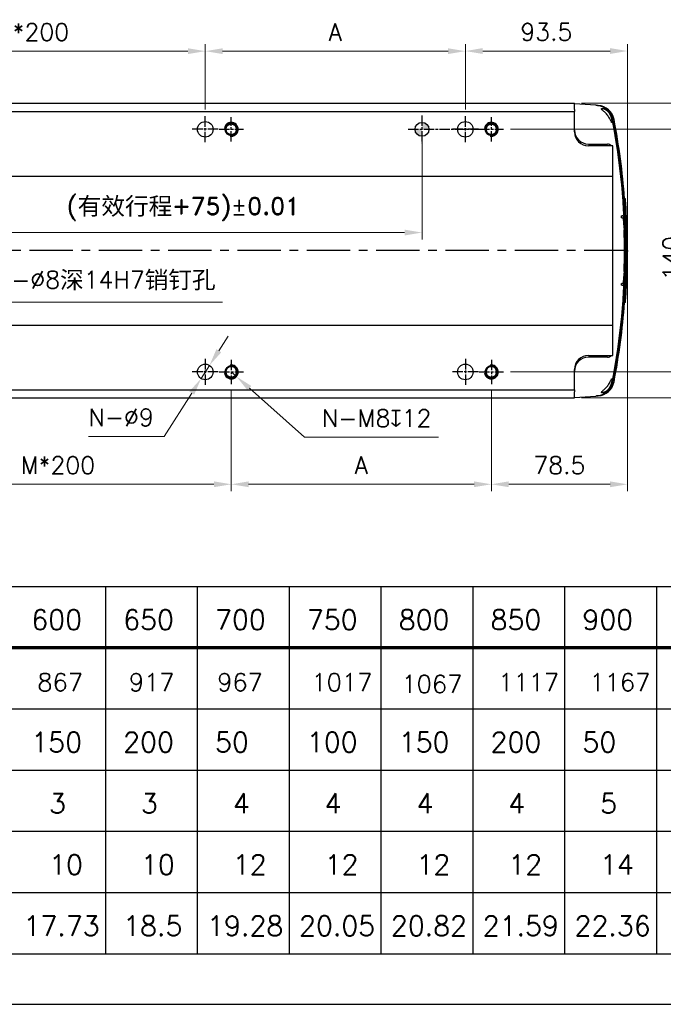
# Model space of a CAD drawing. Header units: millimetres. Extents: x 2163 to 8256, y 0 to 2680.
# Tile 11 of 47: x 3010 to 3381, y 1395 to 1963. Entities that reach past the tile are written whole.
import ezdxf

# ---------------------------------------------------------------- set-up
doc = ezdxf.new("R2010")
doc.units = ezdxf.units.MM
for name, pattern in [('AM_ISO08W050', [18, 12, -1.5, 3, -1.5]), ('AM_ISO08W050x2', [9, 6, -0.75, 1.5, -0.75]), ('CENTERX2', [4, 2.5, -0.5, 0.5, -0.5])]:
    doc.linetypes.add(name, pattern=pattern)
doc.layers.add('5', color=7, linetype='Continuous')
for name, color, linetype, lineweight in [('AM_0', 7, 'Continuous', 50), ('AM_4', 3, 'Continuous', 25), ('AM_7', 4, 'AM_ISO08W050', 25), ('可見 (ISO)', 7, 'Continuous', 25)]:
    doc.layers.add(name, color=color, linetype=linetype, lineweight=lineweight)
doc.styles.add('AUDIT_D_050119080722-0', font='TXT.shx')
doc.styles.add('尺寸標註', font='romans.shx', dxfattribs={"bigfont": 'CHINESET.SHX'})
doc.dimstyles.new('CNS4~1$0', dxfattribs={"dimtxt": 10, "dimasz": 10, "dimexe": 4, "dimexo": 4, "dimgap": 6, "dimtad": 1, "dimtoh": 1, "dimdsep": 46, "dimtxsty": '尺寸標註', "dimcen": 0, "dimclrd": 2, "dimclre": 2, "dimclrt": 3, "dimadec": 0, "dimazin": 2, "dimtp": 0.1, "dimtm": 0.1, "dimtfac": 0.71, "dimtmove": 0, "dimatfit": 0, "dimfxl": 4, "dimlwd": 13, "dimlwe": 13, "dimarcsym": 0})
doc.dimstyles.new('CNS4~1$3', dxfattribs={"dimtxt": 10, "dimasz": 10, "dimexe": 4, "dimexo": 4, "dimgap": 6, "dimtad": 1, "dimtoh": 1, "dimdsep": 46, "dimtxsty": '尺寸標註', "dimcen": 0, "dimclrd": 2, "dimclre": 2, "dimclrt": 3, "dimadec": 0, "dimazin": 2, "dimtp": 0.1, "dimtm": 0.1, "dimtfac": 0.71, "dimtmove": 0, "dimatfit": 0, "dimfxl": 4, "dimlwd": 13, "dimlwe": 13, "dimarcsym": 0})
doc.dimstyles.new('CNS4~1$4', dxfattribs={"dimtxt": 10, "dimasz": 10, "dimexe": 4, "dimexo": 4, "dimgap": 6, "dimtad": 1, "dimtoh": 1, "dimdsep": 46, "dimtxsty": '尺寸標註', "dimcen": 0, "dimclrd": 2, "dimclre": 2, "dimclrt": 3, "dimadec": 0, "dimazin": 2, "dimtp": 0.1, "dimtm": 0.1, "dimtfac": 0.71, "dimtmove": 0, "dimatfit": 0, "dimfxl": 4, "dimlwd": 13, "dimlwe": 13, "dimarcsym": 0})

# ---------------------------------------------------------------- blocks, each defined once
blk = doc.blocks.new('*D161')
at = {"color": 2, "lineweight": 13, "transparency": 16777216}
for p, q in [((2916.6, 1911.4), (2916.6, 1949)), ((3116.6, 1911.4), (3116.6, 1949)), ((2926.6, 1945), (3106.6, 1945))]:
    blk.add_line(p, q, dxfattribs=at)
at = {"color": 2, "transparency": 16777216}
for points in [[(2926.6, 1946.66), (2926.6, 1943.33), (2916.6, 1945)], [(3106.6, 1946.66), (3106.6, 1943.33), (3116.6, 1945)]]:
    blk.add_solid(points, dxfattribs=at)
at = {"layer": 'Defpoints', "color": 0, "transparency": 16777216}
for p in [(3116.6, 1945), (2916.6, 1907.4), (3116.6, 1907.4)]:
    blk.add_point(p, dxfattribs=at)
at = {"color": 3, "transparency": 16777216, "insert": (3016.6, 1956), "char_height": 10, "attachment_point": 5, "style": '尺寸標註'}
blk.add_mtext('M*200', dxfattribs=at)
blk = doc.blocks.new('*D162')
at = {"color": 2, "lineweight": 13, "transparency": 16777216}
for p, q in [((3116.6, 1911.4), (3116.6, 1949)), ((3266.6, 1911.4), (3266.6, 1949)), ((3126.6, 1945), (3256.6, 1945))]:
    blk.add_line(p, q, dxfattribs=at)
at = {"color": 2, "transparency": 16777216}
for points in [[(3126.6, 1946.66), (3126.6, 1943.33), (3116.6, 1945)], [(3256.6, 1946.66), (3256.6, 1943.33), (3266.6, 1945)]]:
    blk.add_solid(points, dxfattribs=at)
at = {"layer": 'Defpoints', "color": 0, "transparency": 16777216}
for p in [(3266.6, 1945), (3116.6, 1907.4), (3266.6, 1907.4)]:
    blk.add_point(p, dxfattribs=at)
at = {"color": 3, "transparency": 16777216, "insert": (3191.6, 1956), "char_height": 10, "attachment_point": 5, "style": '尺寸標註'}
blk.add_mtext('A', dxfattribs=at)
blk = doc.blocks.new('*D164')
at = {"color": 2, "lineweight": 13, "transparency": 16777216}
for p, q in [((2931.6, 1748.9), (2931.6, 1691.06)), ((3131.6, 1748.9), (3131.6, 1691.06)), ((2941.6, 1695.06), (3121.6, 1695.06))]:
    blk.add_line(p, q, dxfattribs=at)
at = {"color": 2, "transparency": 16777216}
for points in [[(2941.6, 1696.73), (2941.6, 1693.39), (2931.6, 1695.06)], [(3121.6, 1696.73), (3121.6, 1693.39), (3131.6, 1695.06)]]:
    blk.add_solid(points, dxfattribs=at)
at = {"layer": 'Defpoints', "color": 0, "transparency": 16777216}
for p in [(2931.6, 1752.9), (3131.6, 1752.9), (3131.6, 1695.06)]:
    blk.add_point(p, dxfattribs=at)
at = {"color": 3, "transparency": 16777216, "insert": (3031.6, 1706.06), "char_height": 10, "attachment_point": 5, "style": '尺寸標註'}
blk.add_mtext('M*200', dxfattribs=at)
blk = doc.blocks.new('*D165')
at = {"color": 2, "lineweight": 13, "transparency": 16777216}
for p, q in [((3131.6, 1748.9), (3131.6, 1691.06)), ((3281.6, 1748.9), (3281.6, 1691.06)), ((3141.6, 1695.06), (3271.6, 1695.06))]:
    blk.add_line(p, q, dxfattribs=at)
at = {"color": 2, "transparency": 16777216}
for points in [[(3141.6, 1696.73), (3141.6, 1693.39), (3131.6, 1695.06)], [(3271.6, 1696.73), (3271.6, 1693.39), (3281.6, 1695.06)]]:
    blk.add_solid(points, dxfattribs=at)
at = {"layer": 'Defpoints', "color": 0, "transparency": 16777216}
for p in [(3131.6, 1752.9), (3281.6, 1752.9), (3281.6, 1695.06)]:
    blk.add_point(p, dxfattribs=at)
at = {"color": 3, "transparency": 16777216, "insert": (3206.6, 1706.06), "char_height": 10, "attachment_point": 5, "style": '尺寸標註'}
blk.add_mtext('A', dxfattribs=at)
blk = doc.blocks.new('*D166')
at = {"color": 2, "lineweight": 13, "transparency": 16777216}
for p, q in [((3131.6, 1759.9), (3134.58, 1757.23)), ((3142.03, 1750.56), (3173.74, 1722.19)), ((3173.74, 1722.19), (3251.17, 1722.19))]:
    blk.add_line(p, q, dxfattribs=at)
at = {"color": 2, "transparency": 16777216}
blk.add_solid([(3143.14, 1751.8), (3140.92, 1749.32), (3134.58, 1757.23)], dxfattribs=at)
at = {"layer": 'Defpoints', "color": 0, "transparency": 16777216}
for p in [(3131.6, 1759.9), (3134.58, 1757.23)]:
    blk.add_point(p, dxfattribs=at)
at = {"color": 3, "transparency": 16777216, "insert": (3215.46, 1733.19), "char_height": 10, "attachment_point": 5, "style": '尺寸標註'}
blk.add_mtext('N-M8{\\Famgdt;x}12', dxfattribs=at)
blk = doc.blocks.new('*D139')
at = {"color": 2, "lineweight": 13, "transparency": 16777216}
for p, q in [((3124.4, 1772.12), (3129.79, 1780.54)), ((3119.02, 1763.69), (3114.17, 1756.1)), ((3108.79, 1747.68), (3092.82, 1722.67)), ((3092.82, 1722.67), (3049.2, 1722.67))]:
    blk.add_line(p, q, dxfattribs=at)
at = {"color": 2, "transparency": 16777216}
for points in [[(3123, 1773.01), (3125.81, 1771.22), (3119.02, 1763.69)], [(3107.39, 1748.57), (3110.2, 1746.78), (3114.17, 1756.1)]]:
    blk.add_solid(points, dxfattribs=at)
at = {"layer": 'Defpoints', "color": 0, "transparency": 16777216}
for p in [(3119.02, 1763.69), (3114.17, 1756.1)]:
    blk.add_point(p, dxfattribs=at)
at = {"color": 3, "transparency": 16777216, "insert": (3068.01, 1733.67), "char_height": 10, "attachment_point": 5, "style": '尺寸標註'}
blk.add_mtext('N-∅9', dxfattribs=at)
blk = doc.blocks.new('*D146')
at = {"layer": 'AM_0', "color": 2, "lineweight": 13, "transparency": 16777216}
for p, q in [((3266.6, 1911.4), (3266.6, 1949.07)), ((3360.1, 1833.9), (3360.1, 1949.07)), ((3276.6, 1945.07), (3350.1, 1945.07))]:
    blk.add_line(p, q, dxfattribs=at)
at = {"layer": 'AM_0', "color": 2, "transparency": 16777216}
for points in [[(3276.6, 1946.74), (3276.6, 1943.4), (3266.6, 1945.07)], [(3350.1, 1946.74), (3350.1, 1943.4), (3360.1, 1945.07)]]:
    blk.add_solid(points, dxfattribs=at)
at = {"layer": 'Defpoints', "color": 0, "transparency": 16777216}
for p in [(3360.1, 1945.07), (3266.6, 1907.4), (3360.1, 1829.9)]:
    blk.add_point(p, dxfattribs=at)
at = {"layer": 'AM_0', "color": 3, "transparency": 16777216, "insert": (3313.35, 1956.07), "char_height": 10, "attachment_point": 5, "style": '尺寸標註'}
blk.add_mtext('93.5', dxfattribs=at)
blk = doc.blocks.new('*D147')
at = {"layer": 'AM_0', "color": 2, "lineweight": 13, "transparency": 16777216}
for p, q in [((3360.1, 1825.9), (3360.1, 1691.06)), ((3281.6, 1748.9), (3281.6, 1691.06)), ((3291.6, 1695.06), (3350.1, 1695.06))]:
    blk.add_line(p, q, dxfattribs=at)
at = {"layer": 'AM_0', "color": 2, "transparency": 16777216}
for points in [[(3291.6, 1696.73), (3291.6, 1693.39), (3281.6, 1695.06)], [(3350.1, 1696.73), (3350.1, 1693.39), (3360.1, 1695.06)]]:
    blk.add_solid(points, dxfattribs=at)
at = {"layer": 'Defpoints', "color": 0, "transparency": 16777216}
for p in [(3360.1, 1829.9), (3281.6, 1752.9), (3360.1, 1695.06)]:
    blk.add_point(p, dxfattribs=at)
at = {"layer": 'AM_0', "color": 3, "transparency": 16777216, "insert": (3320.85, 1706.06), "char_height": 10, "attachment_point": 5, "style": '尺寸標註'}
blk.add_mtext('78.5', dxfattribs=at)
blk = doc.blocks.new('*D148')
at = {"layer": 'AM_0', "color": 2, "lineweight": 13, "transparency": 16777216}
for p, q in [((3292.6, 1899.9), (3400.48, 1899.9)), ((3396.48, 1889.9), (3396.48, 1769.9)), ((3292.6, 1759.9), (3400.48, 1759.9))]:
    blk.add_line(p, q, dxfattribs=at)
at = {"layer": 'AM_0', "color": 2, "transparency": 16777216}
for points in [[(3394.82, 1889.9), (3398.15, 1889.9), (3396.48, 1899.9)], [(3394.82, 1769.9), (3398.15, 1769.9), (3396.48, 1759.9)]]:
    blk.add_solid(points, dxfattribs=at)
at = {"layer": 'Defpoints', "color": 0, "transparency": 16777216}
for p in [(3288.6, 1899.9), (3288.6, 1759.9), (3396.48, 1759.9)]:
    blk.add_point(p, dxfattribs=at)
at = {"layer": 'AM_0', "color": 3, "transparency": 16777216, "insert": (3385.48, 1825.52), "char_height": 10, "attachment_point": 5, "rotation": 90, "style": '尺寸標註'}
blk.add_mtext('140', dxfattribs=at)
blk = doc.blocks.new('*D149')
at = {"layer": 'AM_0', "color": 2, "lineweight": 13, "transparency": 16777216}
for p, q in [((3333.6, 1914.9), (3434.02, 1914.9)), ((3430.02, 1904.9), (3430.02, 1754.9)), ((3333.6, 1744.9), (3434.02, 1744.9))]:
    blk.add_line(p, q, dxfattribs=at)
at = {"layer": 'AM_0', "color": 2, "transparency": 16777216}
for points in [[(3428.35, 1904.9), (3431.68, 1904.9), (3430.02, 1914.9)], [(3428.35, 1754.9), (3431.68, 1754.9), (3430.02, 1744.9)]]:
    blk.add_solid(points, dxfattribs=at)
at = {"layer": 'Defpoints', "color": 0, "transparency": 16777216}
for p in [(3329.6, 1914.9), (3329.6, 1744.9), (3430.02, 1744.9)]:
    blk.add_point(p, dxfattribs=at)
at = {"layer": 'AM_0', "color": 3, "transparency": 16777216, "insert": (3419.02, 1828.13), "char_height": 10, "attachment_point": 5, "rotation": 90, "style": '尺寸標註'}
blk.add_mtext('170', dxfattribs=at)
blk = doc.blocks.new('*D167')
at = {"color": 2, "lineweight": 13, "transparency": 16777216}
for p, q in [((3241.6, 1895.9), (3241.6, 1836.31)), ((2966.6, 1763.9), (2966.6, 1844.31)), ((2976.6, 1840.31), (3231.6, 1840.31))]:
    blk.add_line(p, q, dxfattribs=at)
at = {"color": 2, "transparency": 16777216}
for points in [[(2976.6, 1841.98), (2976.6, 1838.65), (2966.6, 1840.31)], [(3231.6, 1841.98), (3231.6, 1838.65), (3241.6, 1840.31)]]:
    blk.add_solid(points, dxfattribs=at)
at = {"layer": 'Defpoints', "color": 0, "transparency": 16777216}
for p in [(3241.6, 1899.9), (3241.6, 1840.31), (2966.6, 1759.9)]:
    blk.add_point(p, dxfattribs=at)
at = {"color": 3, "transparency": 16777216, "insert": (3104.1, 1853.93), "char_height": 10, "attachment_point": 5, "style": '尺寸標註'}
blk.add_mtext('{\\Fromand|c134;(\\fSimSun|b0|i0|c134|p2;有效行程\\Fromand|c134;+75)%%P0.01}', dxfattribs=at)
blk = doc.blocks.new('*D175')
at = {"color": 2, "lineweight": 13, "transparency": 16777216}
for p, q in [((2972.71, 1772.49), (2986.08, 1800.06)), ((2986.08, 1800.06), (3126.45, 1800.06)), ((2964.85, 1756.3), (2968.34, 1763.5)), ((2960.49, 1747.3), (2956.12, 1738.3))]:
    blk.add_line(p, q, dxfattribs=at)
at = {"color": 2, "transparency": 16777216}
for points in [[(2971.21, 1773.22), (2974.21, 1771.77), (2968.34, 1763.5)], [(2958.99, 1748.03), (2961.99, 1746.57), (2964.85, 1756.3)]]:
    blk.add_solid(points, dxfattribs=at)
at = {"layer": 'Defpoints', "color": 0, "transparency": 16777216}
for p in [(2968.34, 1763.5), (2964.85, 1756.3)]:
    blk.add_point(p, dxfattribs=at)
at = {"color": 3, "transparency": 16777216, "insert": (3059.26, 1812.53), "char_height": 10, "attachment_point": 5, "style": '尺寸標註'}
blk.add_mtext('{\\Fromans,chineset|c134;2-∅8\\fSimSun|b0|i0|c134|p2;深\\Fromans,chineset|c134;14H7\\fSimSun|b0|i0|c134|p2;销钉孔}', dxfattribs=at)

msp = doc.modelspace()

# ---------------------------------------------------------------- hatches: boundary and pattern name
h = msp.add_hatch(color=256)
h.paths.add_polyline_path([(3245.598, 1899.897, 0.4142136), (3241.598, 1903.897), (3241.598, 1899.897)])
h.paths.add_polyline_path([(3241.598, 1899.897), (3237.598, 1899.897, 0.4142136), (3241.598, 1895.897)])

# ---------------------------------------------------------------- linework, layer by layer
at = {"color": 4, "linetype": 'CENTERX2', "ltscale": 10}
msp.add_line((3360.098, 1829.897), (2751.098, 1829.897), dxfattribs=at)
at = {"color": 0}
for p, q in [((3360.096, 1829.897), (3360.096, 1829.397)), ((3360.096, 1829.397), (3360.096, 1829.497))]:
    msp.add_line(p, q, dxfattribs=at)
at = {"color": 3}
msp.add_line((2163.122, 1394.996), (3995.387, 1394.996), dxfattribs=at)
for centre, radius in [((3116.598, 1899.897), 4.5), ((3241.598, 1899.897), 4), ((3266.598, 1899.897), 4.5)]:
    msp.add_circle(centre, radius)
at = {"layer": '5', "color": 3}
for p, q in [((2402.002, 1636.11), (3535.767, 1636.11)), ((2402.002, 1636.11), (3747.686, 1636.11)), ((2402.002, 1636.11), (3535.767, 1636.11)), ((3058.95, 1636.11), (3058.95, 1424.191)), ((3111.93, 1636.11), (3111.93, 1424.191)), ((3164.909, 1636.11), (3164.909, 1424.191)), ((3217.889, 1636.11), (3217.889, 1424.191)), ((3270.869, 1636.11), (3270.869, 1424.191)), ((3323.848, 1636.11), (3323.848, 1424.191)), ((3376.828, 1636.11), (3376.828, 1424.191)), ((2402.002, 1565.47), (3747.686, 1565.47)), ((2402.002, 1530.15), (3747.686, 1530.15)), ((2402.002, 1494.831), (3747.686, 1494.831)), ((2402.002, 1459.511), (3747.686, 1459.511)), ((2402.002, 1424.191), (3535.767, 1424.191)), ((2402.002, 1424.191), (3747.686, 1424.191))]:
    msp.add_line(p, q, dxfattribs=at)
at = {"layer": '5', "color": 3, "const_width": 1.766}
msp.add_lwpolyline([(2402.002, 1600.79), (3747.686, 1600.79)], dxfattribs=at)
at = {"layer": 'AM_0'}
for centre in [(3131.598, 1899.897), (3281.598, 1899.897), (3131.598, 1759.897), (3281.598, 1759.897)]:
    msp.add_circle(centre, 3.323, dxfattribs=at)
at = {"layer": 'AM_4'}
for centre, start, end in [((3131.598, 1899.897), 260, 170), ((3281.598, 1899.897), 260, 170), ((3131.598, 1759.897), 190, 100), ((3281.598, 1759.897), 190, 100)]:
    msp.add_arc(centre, 4, start, end, dxfattribs=at)
at = {"layer": 'AM_7', "linetype": 'AM_ISO08W050x2'}
for p, q in [((3116.598, 1892.397), (3116.598, 1907.397)), ((3131.598, 1892.897), (3131.598, 1906.897)), ((3241.598, 1907.897), (3241.598, 1891.897)), ((3266.598, 1892.397), (3266.598, 1907.397)), ((3281.598, 1892.897), (3281.598, 1906.897)), ((3124.098, 1899.897), (3109.098, 1899.897)), ((3124.598, 1899.897), (3138.598, 1899.897)), ((3233.598, 1899.897), (3276.598, 1899.897)), ((3274.098, 1899.897), (3259.098, 1899.897)), ((3274.598, 1899.897), (3288.598, 1899.897)), ((3116.598, 1767.397), (3116.598, 1752.397)), ((3266.598, 1767.397), (3266.598, 1752.397)), ((3131.598, 1766.897), (3131.598, 1752.897)), ((3281.598, 1766.897), (3281.598, 1752.897)), ((3124.098, 1759.897), (3109.098, 1759.897)), ((3124.598, 1759.897), (3138.598, 1759.897)), ((3274.098, 1759.897), (3259.098, 1759.897)), ((3274.598, 1759.897), (3288.598, 1759.897))]:
    msp.add_line(p, q, dxfattribs=at)
at = {"layer": '可見 (ISO)'}
for p, q in [((2903.098, 1914.897), (3329.598, 1914.897)), ((3329.598, 1911.414), (3329.598, 1914.897)), ((2903.098, 1910.226), (3329.598, 1910.226)), ((3341.875, 1913.788), (3329.598, 1914.647)), ((3329.598, 1911.414), (3329.598, 1910.226)), ((3329.598, 1898.397), (3329.598, 1910.226)), ((3341.875, 1913.788), (3342.191, 1913.766)), ((3342.191, 1913.766), (3342.238, 1913.763)), ((3342.238, 1913.763), (3342.918, 1913.715)), ((3342.918, 1913.715), (3342.939, 1913.714)), ((3342.939, 1913.714), (3343.245, 1913.692)), ((3351.343, 1905.673), (3351.342, 1905.681)), ((3351.557, 1905.537), (3351.376, 1905.502)), ((3352.068, 1905.636), (3352.069, 1905.63)), ((3337.598, 1891.397), (3348.598, 1891.397)), ((3351.598, 1890.397), (3337.598, 1890.397)), ((3351.598, 1872.897), (3351.598, 1890.397)), ((2903.098, 1872.897), (3351.598, 1872.897)), ((3351.598, 1872.043), (3351.598, 1872.897)), ((3351.598, 1871.69), (3351.598, 1872.043)), ((3351.598, 1788.104), (3351.598, 1871.69)), ((3358.962, 1859.831), (3358.462, 1859.831)), ((3358.969, 1859.831), (3358.962, 1859.831)), ((3359.07, 1858.543), (3359.064, 1858.543)), ((3359.366, 1854.082), (3359.359, 1854.082)), ((3356.67, 1849.897), (3356.899, 1849.897)), ((3356.949, 1848.897), (3356.718, 1848.897)), ((3357.472, 1849.897), (3356.899, 1849.897)), ((3356.949, 1848.897), (3357.521, 1848.897)), ((3358.183, 1842.897), (3358.259, 1842.897)), ((3358.29, 1841.897), (3358.214, 1841.897)), ((3359.753, 1846.387), (3359.751, 1846.387)), ((3360.049, 1836.119), (3360.043, 1836.119)), ((3360.08, 1832.842), (3360.08, 1832.842)), ((3360.061, 1824.504), (3360.055, 1824.504)), ((3360.096, 1828.965), (3360.09, 1828.965)), ((3358.259, 1816.897), (3358.183, 1816.897)), ((3358.214, 1817.897), (3358.29, 1817.897)), ((3359.904, 1817.595), (3359.902, 1817.595)), ((3356.899, 1809.897), (3356.67, 1809.897)), ((3356.718, 1810.897), (3356.949, 1810.897)), ((3356.899, 1809.897), (3357.472, 1809.897)), ((3357.521, 1810.897), (3356.949, 1810.897)), ((3359.46, 1807.327), (3359.454, 1807.327)), ((3359.255, 1804.049), (3359.255, 1804.049)), ((3358.962, 1799.963), (3358.462, 1799.963)), ((3358.962, 1799.963), (3358.969, 1799.963)), ((2903.098, 1786.897), (3351.598, 1786.897)), ((3351.598, 1787.75), (3351.598, 1788.104)), ((3351.598, 1786.897), (3351.598, 1787.75)), ((3351.598, 1769.397), (3351.598, 1786.897)), ((3337.598, 1769.397), (3351.598, 1769.397)), ((3348.598, 1768.397), (3337.598, 1768.397)), ((3329.598, 1749.567), (3329.598, 1761.397)), ((3351.342, 1754.112), (3351.343, 1754.121)), ((3351.376, 1754.291), (3351.557, 1754.256)), ((3352.069, 1754.163), (3352.068, 1754.158)), ((2903.098, 1749.567), (3329.598, 1749.567)), ((2903.098, 1744.897), (3329.598, 1744.897)), ((3329.598, 1749.567), (3329.598, 1748.38)), ((3329.598, 1744.922), (3329.598, 1748.38)), ((3329.598, 1745.147), (3341.875, 1746.005)), ((3329.598, 1744.922), (3329.598, 1744.897)), ((3342.191, 1746.027), (3341.875, 1746.005)), ((3342.238, 1746.031), (3342.191, 1746.027)), ((3342.918, 1746.078), (3342.238, 1746.031)), ((3342.939, 1746.08), (3342.918, 1746.078)), ((3343.245, 1746.101), (3342.939, 1746.08))]:
    msp.add_line(p, q, dxfattribs=at)
at = {"layer": '可見 (ISO)', "flags": 128}
for points in [[(3342.228, 1913.763), (3342.227, 1913.763), (3342.225, 1913.764), (3342.224, 1913.764), (3342.222, 1913.764), (3342.22, 1913.764), (3342.219, 1913.764), (3342.217, 1913.764), (3342.216, 1913.764), (3342.214, 1913.764), (3342.213, 1913.764), (3342.211, 1913.765), (3342.21, 1913.765), (3342.208, 1913.765), (3342.207, 1913.765), (3342.205, 1913.765), (3342.203, 1913.765), (3342.202, 1913.765), (3342.2, 1913.765), (3342.199, 1913.765), (3342.197, 1913.766), (3342.196, 1913.766), (3342.194, 1913.766), (3342.193, 1913.766), (3342.191, 1913.766)], [(3351.342, 1905.681), (3351.234, 1906.171), (3351.102, 1906.655), (3350.945, 1907.132), (3350.765, 1907.601), (3350.561, 1908.06), (3350.335, 1908.509), (3350.085, 1908.946), (3349.815, 1909.37), (3349.523, 1909.78), (3349.211, 1910.175), (3348.879, 1910.553), (3348.529, 1910.915), (3348.161, 1911.259), (3347.776, 1911.583), (3347.375, 1911.889), (3346.959, 1912.173), (3346.529, 1912.437), (3346.087, 1912.678), (3345.633, 1912.898), (3345.168, 1913.094), (3344.693, 1913.267), (3344.211, 1913.415), (3343.722, 1913.54), (3343.228, 1913.639), (3342.729, 1913.714), (3342.228, 1913.763)], [(3342.939, 1913.714), (3343.442, 1913.666), (3343.94, 1913.593), (3344.434, 1913.495), (3344.922, 1913.373), (3345.403, 1913.226), (3345.876, 1913.055), (3346.341, 1912.86), (3346.796, 1912.642), (3347.24, 1912.401), (3347.67, 1912.139), (3348.086, 1911.856), (3348.486, 1911.552), (3348.872, 1911.229), (3349.24, 1910.886), (3349.592, 1910.525), (3349.925, 1910.145), (3350.239, 1909.75), (3350.532, 1909.34), (3350.804, 1908.915), (3351.055, 1908.477), (3351.283, 1908.027), (3351.488, 1907.565), (3351.669, 1907.094), (3351.827, 1906.615), (3351.96, 1906.129), (3352.068, 1905.636)], [(3350.837, 1904.16), (3350.732, 1904.404), (3350.596, 1904.716), (3350.427, 1905.086), (3350.222, 1905.501), (3349.98, 1905.951), (3349.705, 1906.421), (3349.4, 1906.9), (3349.069, 1907.379), (3348.716, 1907.85), (3348.346, 1908.309), (3347.963, 1908.751), (3347.578, 1909.167), (3347.2, 1909.553), (3346.835, 1909.908), (3346.491, 1910.23), (3346.175, 1910.518), (3345.887, 1910.779), (3345.634, 1911.015), (3345.423, 1911.225), (3345.259, 1911.415), (3345.16, 1911.584), (3345.144, 1911.719), (3345.217, 1911.817), (3345.362, 1911.874), (3345.563, 1911.896), (3345.809, 1911.886), (3346.092, 1911.844), (3346.404, 1911.771), (3346.747, 1911.661)], [(3346.747, 1911.661), (3346.849, 1911.623), (3346.949, 1911.583), (3347.047, 1911.54), (3347.144, 1911.495), (3347.24, 1911.447), (3347.336, 1911.397), (3347.433, 1911.343), (3347.531, 1911.286), (3347.629, 1911.225), (3347.728, 1911.161), (3347.827, 1911.093), (3347.925, 1911.023), (3348.024, 1910.949), (3348.122, 1910.871), (3348.22, 1910.791), (3348.317, 1910.708), (3348.413, 1910.621), (3348.507, 1910.532), (3348.601, 1910.44), (3348.694, 1910.346), (3348.784, 1910.25), (3348.874, 1910.152), (3348.961, 1910.052), (3349.047, 1909.95)], [(3349.047, 1909.95), (3349.166, 1909.804), (3349.283, 1909.653), (3349.398, 1909.498), (3349.512, 1909.339), (3349.622, 1909.177), (3349.731, 1909.01), (3349.836, 1908.839), (3349.939, 1908.665), (3350.038, 1908.488), (3350.133, 1908.307), (3350.225, 1908.124), (3350.312, 1907.938), (3350.395, 1907.75), (3350.473, 1907.56), (3350.547, 1907.369), (3350.615, 1907.178), (3350.679, 1906.986), (3350.737, 1906.796), (3350.789, 1906.607), (3350.836, 1906.42), (3350.877, 1906.236), (3350.914, 1906.056), (3350.945, 1905.88), (3350.971, 1905.707)], [(3349.167, 1910.228), (3349.312, 1910.069), (3349.453, 1909.907), (3349.592, 1909.741), (3349.728, 1909.57), (3349.862, 1909.393), (3349.993, 1909.211), (3350.12, 1909.024), (3350.245, 1908.833), (3350.365, 1908.639), (3350.481, 1908.441), (3350.593, 1908.24), (3350.699, 1908.038), (3350.8, 1907.833), (3350.896, 1907.628), (3350.985, 1907.423), (3351.069, 1907.219), (3351.147, 1907.015), (3351.22, 1906.811), (3351.288, 1906.605), (3351.351, 1906.398), (3351.409, 1906.188), (3351.463, 1905.975), (3351.512, 1905.758), (3351.557, 1905.537)], [(3350.971, 1905.707), (3350.996, 1905.521), (3351.018, 1905.344), (3351.038, 1905.177), (3351.055, 1905.021), (3351.069, 1904.872), (3351.082, 1904.731), (3351.091, 1904.597), (3351.098, 1904.473), (3351.102, 1904.36), (3351.103, 1904.257), (3351.102, 1904.167), (3351.097, 1904.09), (3351.089, 1904.026), (3351.079, 1903.975), (3351.065, 1903.937), (3351.05, 1903.911), (3351.032, 1903.898), (3351.012, 1903.898), (3350.989, 1903.91), (3350.964, 1903.935), (3350.936, 1903.972), (3350.905, 1904.022), (3350.872, 1904.085), (3350.837, 1904.16)], [(3352.069, 1905.63), (3352.164, 1905.138), (3352.258, 1904.645), (3352.352, 1904.152), (3352.445, 1903.659), (3352.537, 1903.166), (3352.628, 1902.673), (3352.719, 1902.18), (3352.81, 1901.686), (3352.9, 1901.193), (3352.989, 1900.699), (3353.077, 1900.206), (3353.165, 1899.712), (3353.252, 1899.218), (3353.339, 1898.724), (3353.425, 1898.23), (3353.511, 1897.736), (3353.595, 1897.242), (3353.68, 1896.748), (3353.763, 1896.253), (3353.846, 1895.759), (3353.928, 1895.264), (3354.01, 1894.769), (3354.091, 1894.275), (3354.172, 1893.78), (3354.251, 1893.285), (3354.331, 1892.79), (3354.409, 1892.295), (3354.487, 1891.8), (3354.564, 1891.304), (3354.641, 1890.809), (3354.717, 1890.313), (3354.793, 1889.818), (3354.867, 1889.322), (3354.942, 1888.826), (3355.015, 1888.331), (3355.088, 1887.835), (3355.161, 1887.339), (3355.232, 1886.843), (3355.303, 1886.346), (3355.374, 1885.85), (3355.444, 1885.354), (3355.513, 1884.857), (3355.582, 1884.361), (3355.65, 1883.864), (3355.717, 1883.368), (3355.784, 1882.871), (3355.85, 1882.374), (3355.915, 1881.877), (3355.98, 1881.38), (3356.044, 1880.883), (3356.108, 1880.386), (3356.171, 1879.889), (3356.233, 1879.392), (3356.295, 1878.895), (3356.356, 1878.397), (3356.417, 1877.9), (3356.477, 1877.402), (3356.536, 1876.905), (3356.594, 1876.407), (3356.652, 1875.909), (3356.71, 1875.411), (3356.766, 1874.913), (3356.823, 1874.415), (3356.878, 1873.917), (3356.933, 1873.419), (3356.987, 1872.921), (3357.041, 1872.423), (3357.094, 1871.925), (3357.146, 1871.426), (3357.198, 1870.928), (3357.249, 1870.429), (3357.3, 1869.931), (3357.349, 1869.432), (3357.399, 1868.934), (3357.447, 1868.435), (3357.495, 1867.936), (3357.543, 1867.437), (3357.589, 1866.938), (3357.636, 1866.439), (3357.681, 1865.94), (3357.726, 1865.441), (3357.77, 1864.942), (3357.814, 1864.443), (3357.857, 1863.944), (3357.899, 1863.444), (3357.941, 1862.945), (3357.982, 1862.446), (3358.023, 1861.946), (3358.062, 1861.447), (3358.102, 1860.947), (3358.14, 1860.448), (3358.178, 1859.948), (3358.216, 1859.448), (3358.252, 1858.948), (3358.288, 1858.449), (3358.324, 1857.949), (3358.359, 1857.449), (3358.393, 1856.949), (3358.427, 1856.449), (3358.46, 1855.949), (3358.492, 1855.449), (3358.524, 1854.948), (3358.555, 1854.448), (3358.585, 1853.948), (3358.615, 1853.448), (3358.644, 1852.947), (3358.673, 1852.447), (3358.701, 1851.947), (3358.728, 1851.446), (3358.755, 1850.946), (3358.781, 1850.445), (3358.806, 1849.945), (3358.831, 1849.444), (3358.855, 1848.943), (3358.879, 1848.443), (3358.902, 1847.942), (3358.924, 1847.441), (3358.946, 1846.94), (3358.967, 1846.44), (3358.987, 1845.939), (3359.007, 1845.438), (3359.026, 1844.937), (3359.045, 1844.436), (3359.063, 1843.935), (3359.08, 1843.434), (3359.097, 1842.933), (3359.113, 1842.432), (3359.128, 1841.931), (3359.143, 1841.43), (3359.157, 1840.928), (3359.171, 1840.427), (3359.184, 1839.926), (3359.196, 1839.425), (3359.208, 1838.923), (3359.219, 1838.422), (3359.229, 1837.921), (3359.239, 1837.419), (3359.248, 1836.918), (3359.256, 1836.417), (3359.264, 1835.915), (3359.271, 1835.414), (3359.278, 1834.912), (3359.284, 1834.411), (3359.289, 1833.909), (3359.294, 1833.408), (3359.298, 1832.906), (3359.302, 1832.405), (3359.305, 1831.903), (3359.307, 1831.402), (3359.308, 1830.9), (3359.309, 1830.398), (3359.31, 1829.897), (3359.309, 1829.395), (3359.308, 1828.893), (3359.307, 1828.392), (3359.305, 1827.89), (3359.302, 1827.389), (3359.298, 1826.887), (3359.294, 1826.385), (3359.289, 1825.884), (3359.284, 1825.382), (3359.278, 1824.881), (3359.271, 1824.379), (3359.264, 1823.878), (3359.256, 1823.377), (3359.248, 1822.875), (3359.239, 1822.374), (3359.229, 1821.872), (3359.219, 1821.371), (3359.208, 1820.87), (3359.196, 1820.369), (3359.184, 1819.867), (3359.171, 1819.366), (3359.157, 1818.865), (3359.143, 1818.364), (3359.128, 1817.863), (3359.113, 1817.361), (3359.097, 1816.86), (3359.08, 1816.359), (3359.063, 1815.858), (3359.045, 1815.357), (3359.026, 1814.856), (3359.007, 1814.355), (3358.987, 1813.855), (3358.967, 1813.354), (3358.946, 1812.853), (3358.924, 1812.352), (3358.902, 1811.851), (3358.879, 1811.351), (3358.855, 1810.85), (3358.831, 1810.349), (3358.806, 1809.849), (3358.781, 1809.348), (3358.755, 1808.848), (3358.728, 1808.347), (3358.701, 1807.847), (3358.673, 1807.346), (3358.644, 1806.846), (3358.615, 1806.346), (3358.585, 1805.845), (3358.555, 1805.345), (3358.524, 1804.845), (3358.492, 1804.345), (3358.46, 1803.845), (3358.427, 1803.345), (3358.393, 1802.845), (3358.359, 1802.345), (3358.324, 1801.845), (3358.288, 1801.345), (3358.252, 1800.845), (3358.216, 1800.345), (3358.178, 1799.845), (3358.14, 1799.346), (3358.102, 1798.846), (3358.062, 1798.347), (3358.023, 1797.847), (3357.982, 1797.348), (3357.941, 1796.848), (3357.899, 1796.349), (3357.857, 1795.85), (3357.814, 1795.35), (3357.77, 1794.851), (3357.726, 1794.352), (3357.681, 1793.853), (3357.636, 1793.354), (3357.589, 1792.855), (3357.543, 1792.356), (3357.495, 1791.857), (3357.447, 1791.358), (3357.399, 1790.86), (3357.349, 1790.361), (3357.3, 1789.862), (3357.249, 1789.364), (3357.198, 1788.865), (3357.146, 1788.367), (3357.094, 1787.869), (3357.041, 1787.37), (3356.987, 1786.872), (3356.933, 1786.374), (3356.878, 1785.876), (3356.823, 1785.378), (3356.766, 1784.88), (3356.71, 1784.382), (3356.652, 1783.884), (3356.594, 1783.386), (3356.536, 1782.889), (3356.477, 1782.391), (3356.417, 1781.894), (3356.356, 1781.396), (3356.295, 1780.899), (3356.233, 1780.401), (3356.171, 1779.904), (3356.108, 1779.407), (3356.044, 1778.91), (3355.98, 1778.413), (3355.915, 1777.916), (3355.85, 1777.419), (3355.784, 1776.922), (3355.717, 1776.426), (3355.65, 1775.929), (3355.582, 1775.432), (3355.513, 1774.936), (3355.444, 1774.439), (3355.374, 1773.943), (3355.303, 1773.447), (3355.232, 1772.951), (3355.161, 1772.455), (3355.088, 1771.959), (3355.015, 1771.463), (3354.942, 1770.967), (3354.867, 1770.471), (3354.793, 1769.976), (3354.717, 1769.48), (3354.641, 1768.985), (3354.564, 1768.489), (3354.487, 1767.994), (3354.409, 1767.499), (3354.331, 1767.003), (3354.251, 1766.508), (3354.172, 1766.013), (3354.091, 1765.519), (3354.01, 1765.024), (3353.928, 1764.529), (3353.846, 1764.035), (3353.763, 1763.54), (3353.68, 1763.046), (3353.595, 1762.551), (3353.511, 1762.057), (3353.425, 1761.563), (3353.339, 1761.069), (3353.252, 1760.575), (3353.165, 1760.081), (3353.077, 1759.587), (3352.989, 1759.094), (3352.9, 1758.6), (3352.81, 1758.107), (3352.719, 1757.614), (3352.628, 1757.12), (3352.537, 1756.627), (3352.445, 1756.134), (3352.352, 1755.641), (3352.258, 1755.148), (3352.164, 1754.656), (3352.069, 1754.163)], [(3356.718, 1848.897), (3356.716, 1848.938), (3356.714, 1848.98), (3356.712, 1849.022), (3356.71, 1849.063), (3356.708, 1849.105), (3356.706, 1849.146), (3356.704, 1849.188), (3356.702, 1849.23), (3356.7, 1849.271), (3356.698, 1849.313), (3356.696, 1849.355), (3356.694, 1849.396), (3356.692, 1849.438), (3356.69, 1849.48), (3356.688, 1849.521), (3356.687, 1849.563), (3356.685, 1849.605), (3356.683, 1849.646), (3356.681, 1849.688), (3356.679, 1849.73), (3356.677, 1849.772), (3356.675, 1849.813), (3356.672, 1849.855), (3356.67, 1849.897)], [(3357.472, 1849.897), (3357.507, 1849.884), (3357.543, 1849.846), (3357.58, 1849.783), (3357.618, 1849.695), (3357.657, 1849.581), (3357.695, 1849.441), (3357.734, 1849.276), (3357.773, 1849.087), (3357.81, 1848.877), (3357.847, 1848.648), (3357.883, 1848.402), (3357.917, 1848.142), (3357.95, 1847.865), (3357.983, 1847.566), (3358.015, 1847.248), (3358.046, 1846.912), (3358.075, 1846.561), (3358.103, 1846.197), (3358.129, 1845.822), (3358.153, 1845.44), (3358.174, 1845.053), (3358.194, 1844.664), (3358.211, 1844.278), (3358.225, 1843.897)], [(3358.149, 1843.897), (3358.137, 1844.214), (3358.122, 1844.536), (3358.106, 1844.86), (3358.088, 1845.182), (3358.068, 1845.501), (3358.047, 1845.813), (3358.024, 1846.117), (3357.999, 1846.409), (3357.973, 1846.689), (3357.947, 1846.955), (3357.92, 1847.204), (3357.892, 1847.435), (3357.863, 1847.651), (3357.834, 1847.856), (3357.803, 1848.047), (3357.771, 1848.222), (3357.739, 1848.379), (3357.707, 1848.517), (3357.675, 1848.633), (3357.643, 1848.728), (3357.611, 1848.802), (3357.58, 1848.855), (3357.55, 1848.886), (3357.521, 1848.897)], [(3359.85, 1843.956), (3359.845, 1844.113), (3359.839, 1844.266), (3359.834, 1844.418), (3359.828, 1844.571), (3359.823, 1844.723), (3359.817, 1844.873), (3359.811, 1845.021), (3359.806, 1845.164), (3359.801, 1845.302), (3359.796, 1845.433), (3359.791, 1845.557), (3359.786, 1845.674), (3359.782, 1845.781), (3359.778, 1845.88), (3359.774, 1845.97), (3359.771, 1846.053), (3359.767, 1846.129), (3359.764, 1846.197), (3359.762, 1846.255), (3359.759, 1846.302), (3359.757, 1846.339), (3359.755, 1846.366), (3359.754, 1846.381), (3359.753, 1846.387)], [(3360.08, 1832.842), (3360.081, 1832.912), (3360.081, 1832.989), (3360.081, 1833.073), (3360.081, 1833.163), (3360.081, 1833.258), (3360.081, 1833.358), (3360.08, 1833.466), (3360.079, 1833.581), (3360.079, 1833.703), (3360.078, 1833.832), (3360.076, 1833.968), (3360.075, 1834.109), (3360.074, 1834.256), (3360.072, 1834.409), (3360.07, 1834.567), (3360.068, 1834.729), (3360.066, 1834.895), (3360.064, 1835.065), (3360.062, 1835.238), (3360.059, 1835.412), (3360.057, 1835.588), (3360.054, 1835.765), (3360.052, 1835.943), (3360.049, 1836.119)], [(3358.225, 1815.897), (3358.211, 1815.515), (3358.194, 1815.129), (3358.174, 1814.741), (3358.153, 1814.354), (3358.129, 1813.971), (3358.103, 1813.596), (3358.075, 1813.232), (3358.046, 1812.881), (3358.015, 1812.546), (3357.983, 1812.227), (3357.95, 1811.928), (3357.917, 1811.651), (3357.883, 1811.391), (3357.847, 1811.145), (3357.81, 1810.917), (3357.773, 1810.706), (3357.734, 1810.518), (3357.695, 1810.352), (3357.657, 1810.213), (3357.618, 1810.098), (3357.58, 1810.01), (3357.543, 1809.947), (3357.507, 1809.909), (3357.472, 1809.897)], [(3357.521, 1810.897), (3357.55, 1810.907), (3357.58, 1810.939), (3357.611, 1810.991), (3357.643, 1811.065), (3357.675, 1811.16), (3357.707, 1811.276), (3357.739, 1811.414), (3357.771, 1811.571), (3357.803, 1811.747), (3357.834, 1811.937), (3357.863, 1812.142), (3357.892, 1812.358), (3357.92, 1812.59), (3357.947, 1812.839), (3357.973, 1813.104), (3357.999, 1813.384), (3358.024, 1813.676), (3358.047, 1813.98), (3358.068, 1814.292), (3358.088, 1814.611), (3358.106, 1814.933), (3358.122, 1815.257), (3358.137, 1815.579), (3358.149, 1815.897)], [(3359.826, 1815.163), (3359.832, 1815.32), (3359.837, 1815.474), (3359.843, 1815.625), (3359.848, 1815.778), (3359.854, 1815.93), (3359.859, 1816.081), (3359.864, 1816.228), (3359.869, 1816.371), (3359.874, 1816.509), (3359.878, 1816.641), (3359.882, 1816.765), (3359.886, 1816.881), (3359.889, 1816.989), (3359.892, 1817.087), (3359.895, 1817.177), (3359.897, 1817.261), (3359.9, 1817.337), (3359.901, 1817.404), (3359.903, 1817.462), (3359.904, 1817.51), (3359.904, 1817.547), (3359.905, 1817.573), (3359.904, 1817.589), (3359.904, 1817.594)], [(3356.67, 1809.897), (3356.672, 1809.938), (3356.675, 1809.98), (3356.677, 1810.022), (3356.679, 1810.063), (3356.681, 1810.105), (3356.683, 1810.147), (3356.685, 1810.188), (3356.687, 1810.23), (3356.688, 1810.272), (3356.69, 1810.313), (3356.692, 1810.355), (3356.694, 1810.397), (3356.696, 1810.439), (3356.698, 1810.48), (3356.7, 1810.522), (3356.702, 1810.563), (3356.704, 1810.605), (3356.706, 1810.647), (3356.708, 1810.688), (3356.71, 1810.73), (3356.712, 1810.772), (3356.714, 1810.813), (3356.716, 1810.855), (3356.718, 1810.897)], [(3359.255, 1804.049), (3359.261, 1804.12), (3359.267, 1804.197), (3359.273, 1804.281), (3359.279, 1804.37), (3359.286, 1804.465), (3359.293, 1804.566), (3359.3, 1804.674), (3359.308, 1804.789), (3359.316, 1804.911), (3359.324, 1805.04), (3359.333, 1805.176), (3359.341, 1805.317), (3359.351, 1805.464), (3359.36, 1805.617), (3359.37, 1805.775), (3359.379, 1805.937), (3359.389, 1806.103), (3359.399, 1806.273), (3359.409, 1806.445), (3359.42, 1806.62), (3359.43, 1806.796), (3359.44, 1806.973), (3359.45, 1807.15), (3359.46, 1807.327)], [(3346.747, 1748.132), (3346.422, 1748.027), (3346.122, 1747.955), (3345.853, 1747.912), (3345.607, 1747.897), (3345.394, 1747.913), (3345.234, 1747.966), (3345.148, 1748.061), (3345.155, 1748.196), (3345.252, 1748.368), (3345.419, 1748.564), (3345.632, 1748.777), (3345.888, 1749.015), (3346.184, 1749.283), (3346.51, 1749.581), (3346.858, 1749.907), (3347.222, 1750.262), (3347.597, 1750.646), (3347.976, 1751.057), (3348.353, 1751.493), (3348.722, 1751.95), (3349.074, 1752.421), (3349.404, 1752.899), (3349.708, 1753.378), (3349.983, 1753.847), (3350.223, 1754.296), (3350.429, 1754.712), (3350.597, 1755.079), (3350.732, 1755.39), (3350.837, 1755.633)], [(3350.837, 1755.633), (3350.872, 1755.709), (3350.905, 1755.771), (3350.936, 1755.821), (3350.964, 1755.858), (3350.989, 1755.883), (3351.012, 1755.895), (3351.032, 1755.895), (3351.05, 1755.882), (3351.065, 1755.856), (3351.079, 1755.818), (3351.089, 1755.767), (3351.097, 1755.703), (3351.102, 1755.626), (3351.103, 1755.536), (3351.102, 1755.434), (3351.098, 1755.32), (3351.091, 1755.196), (3351.082, 1755.063), (3351.069, 1754.921), (3351.055, 1754.772), (3351.038, 1754.616), (3351.018, 1754.449), (3350.996, 1754.272), (3350.971, 1754.086)], [(3342.228, 1746.03), (3342.73, 1746.08), (3343.229, 1746.154), (3343.723, 1746.254), (3344.212, 1746.378), (3344.695, 1746.527), (3345.169, 1746.7), (3345.633, 1746.896), (3346.087, 1747.115), (3346.53, 1747.357), (3346.959, 1747.62), (3347.375, 1747.905), (3347.776, 1748.21), (3348.161, 1748.535), (3348.529, 1748.878), (3348.879, 1749.239), (3349.21, 1749.618), (3349.521, 1750.011), (3349.813, 1750.42), (3350.083, 1750.843), (3350.332, 1751.28), (3350.559, 1751.728), (3350.763, 1752.187), (3350.944, 1752.656), (3351.101, 1753.135), (3351.233, 1753.62), (3351.342, 1754.112)], [(3352.068, 1754.158), (3351.96, 1753.665), (3351.827, 1753.179), (3351.67, 1752.701), (3351.489, 1752.231), (3351.285, 1751.772), (3351.058, 1751.322), (3350.808, 1750.884), (3350.536, 1750.459), (3350.243, 1750.048), (3349.93, 1749.654), (3349.598, 1749.276), (3349.248, 1748.915), (3348.88, 1748.572), (3348.494, 1748.247), (3348.092, 1747.942), (3347.675, 1747.658), (3347.245, 1747.395), (3346.802, 1747.154), (3346.347, 1746.936), (3345.882, 1746.741), (3345.407, 1746.569), (3344.924, 1746.421), (3344.435, 1746.299), (3343.941, 1746.201), (3343.442, 1746.127), (3342.939, 1746.08)], [(3350.971, 1754.086), (3350.945, 1753.913), (3350.913, 1753.736), (3350.877, 1753.555), (3350.835, 1753.37), (3350.788, 1753.183), (3350.736, 1752.994), (3350.678, 1752.804), (3350.614, 1752.613), (3350.546, 1752.421), (3350.472, 1752.231), (3350.394, 1752.041), (3350.311, 1751.853), (3350.224, 1751.668), (3350.132, 1751.484), (3350.037, 1751.304), (3349.938, 1751.127), (3349.835, 1750.953), (3349.73, 1750.782), (3349.622, 1750.616), (3349.511, 1750.453), (3349.397, 1750.294), (3349.282, 1750.139), (3349.165, 1749.989), (3349.047, 1749.843)], [(3349.167, 1749.565), (3349.312, 1749.724), (3349.453, 1749.886), (3349.592, 1750.053), (3349.728, 1750.224), (3349.862, 1750.4), (3349.993, 1750.582), (3350.12, 1750.769), (3350.245, 1750.96), (3350.365, 1751.155), (3350.481, 1751.353), (3350.593, 1751.553), (3350.699, 1751.756), (3350.8, 1751.96), (3350.896, 1752.165), (3350.985, 1752.37), (3351.069, 1752.574), (3351.147, 1752.778), (3351.22, 1752.983), (3351.288, 1753.188), (3351.351, 1753.396), (3351.409, 1753.606), (3351.463, 1753.819), (3351.512, 1754.035), (3351.557, 1754.256)], [(3342.191, 1746.027), (3342.193, 1746.027), (3342.194, 1746.028), (3342.196, 1746.028), (3342.197, 1746.028), (3342.199, 1746.028), (3342.2, 1746.028), (3342.202, 1746.028), (3342.203, 1746.028), (3342.205, 1746.028), (3342.207, 1746.028), (3342.208, 1746.028), (3342.21, 1746.029), (3342.211, 1746.029), (3342.213, 1746.029), (3342.214, 1746.029), (3342.216, 1746.029), (3342.217, 1746.029), (3342.219, 1746.029), (3342.22, 1746.029), (3342.222, 1746.029), (3342.224, 1746.03), (3342.225, 1746.03), (3342.227, 1746.03), (3342.228, 1746.03)], [(3349.047, 1749.843), (3348.959, 1749.739), (3348.871, 1749.638), (3348.782, 1749.541), (3348.693, 1749.446), (3348.604, 1749.356), (3348.515, 1749.269), (3348.427, 1749.185), (3348.337, 1749.104), (3348.246, 1749.024), (3348.153, 1748.947), (3348.059, 1748.872), (3347.963, 1748.799), (3347.866, 1748.729), (3347.769, 1748.66), (3347.67, 1748.595), (3347.57, 1748.532), (3347.47, 1748.472), (3347.368, 1748.414), (3347.266, 1748.36), (3347.163, 1748.308), (3347.06, 1748.259), (3346.956, 1748.214), (3346.852, 1748.171), (3346.747, 1748.132)]]:
    msp.add_lwpolyline(points, dxfattribs=at)
at = {"layer": '可見 (ISO)'}
for centre in [(3116.598, 1899.897), (3266.598, 1899.897), (3116.598, 1759.897), (3266.598, 1759.897)]:
    msp.add_circle(centre, 4.5, dxfattribs=at)
for centre, radius, start, end in [((3342.547, 1903.717), 10, 10.91089, 85.99994), ((2959.598, 1829.897), 399.007, 349.05239, 10.94761), ((2959.598, 1829.897), 399.191, 349.07734, 10.92266), ((2959.598, 1829.897), 400, 4.29174, 10.91089), ((3337.598, 1899.397), 8, 180, 270), ((3337.598, 1898.397), 8, 180, 270), ((3348.598, 1888.397), 3, 41.81031, 90), ((2959.598, 1829.897), 399.986, 355.70811, 4.29189), ((2960.098, 1829.897), 399.986, 355.70811, 4.29189), ((2960.098, 1829.897), 399.993, 355.70819, 4.29181), ((2960.098, 1829.897), 400, 3.46646, 4.10681), ((2960.098, 1829.897), 400, 3.44835, 4.08868), ((2959.598, 1829.897), 398.797, 1.86806, 2.01181), ((2959.598, 1829.897), 398.797, 358.27568, 1.72431), ((2959.598, 1829.897), 398.873, 1.8677, 2.01142), ((2959.598, 1829.897), 398.873, 358.27601, 1.72398), ((2960.098, 1829.897), 400, 0.69158, 2.23331), ((2960.098, 1829.897), 400, 0.89136, 2.01427), ((2960.098, 1829.897), 400, 359.20945, 359.84842), ((2960.098, 1829.897), 400, 359.22753, 359.86649), ((2959.598, 1829.897), 398.797, 357.98818, 358.13193), ((2959.598, 1829.897), 398.873, 357.98857, 358.13229), ((2960.098, 1829.897), 400, 356.56528, 358.10817), ((2960.098, 1829.897), 400, 356.76538, 357.88915), ((2959.598, 1829.897), 400, 349.08911, 355.70826), ((3337.598, 1761.397), 8, 90, 180), ((3337.598, 1760.397), 8, 90, 180), ((3348.598, 1771.397), 3, 270, 318.18969), ((3342.547, 1756.077), 10, 274.00006, 349.08911)]:
    msp.add_arc(centre, radius, start, end, dxfattribs=at)
for centre, major_axis, start_param, end_param in [((2960.098, 1855.742), (399.078, 0), 0.0218881, 0.0229209), ((2960.098, 1851.7), (399.344, 0), 0.0123594, 0.019484), ((2960.098, 1833.22), (399.985, 0), 6.2799116, 6.280095), ((2960.098, 1824.895), (399.965, 0), 6.272877, 6.2799897), ((2960.098, 1828.938), (399.999, 0), 6.2823751, 6.2834052), ((2960.098, 1807.128), (399.284, 0), 6.2578192, 6.258003)]:
    msp.add_ellipse(centre, major_axis=major_axis, ratio=0.3062518, start_param=start_param, end_param=end_param, dxfattribs=at)

# ---------------------------------------------------------------- texts
at = {"layer": '5', "color": 2, "style": 'AUDIT_D_050119080722-0'}
for s, height, p in [('600', 11.3833, (3016.258, 1611.196)), ('650', 11.3833, (3069.237, 1611.196)), ('700', 11.3833, (3122.217, 1611.196)), ('750', 11.3833, (3175.197, 1611.196)), ('800', 11.3833, (3228.176, 1611.196)), ('850', 11.3833, (3281.156, 1611.196)), ('900', 11.3833, (3334.136, 1611.196)), ('867', 10.2449, (3019.695, 1575.718)), ('917', 10.2449, (3072.503, 1575.718)), ('967', 10.2449, (3123.469, 1575.718)), ('1017', 10.2449, (3177.835, 1575.718)), ('1117', 10.2449, (3285.563, 1575.718)), ('1167', 10.2449, (3338.188, 1575.718)), ('1067', 10.2449, (3229.765, 1574.678)), ('150', 11.3833, (3016.258, 1540.556)), ('200', 11.3833, (3069.237, 1540.556)), ('50', 11.3833, (3122.217, 1540.556)), ('100', 11.3833, (3175.197, 1540.556)), ('150', 11.3833, (3228.176, 1540.556)), ('200', 11.3833, (3281.156, 1540.556)), ('50', 11.3833, (3334.136, 1540.556)), ('3', 11.383, (3026.502, 1505.237)), ('3', 11.383, (3079.482, 1505.237)), ('4', 11.383, (3132.462, 1505.237)), ('4', 11.383, (3185.442, 1505.237)), ('4', 11.383, (3238.421, 1505.237)), ('4', 11.383, (3291.401, 1505.237)), ('5', 11.383, (3344.381, 1505.237)), ('10', 11.3833, (3026.502, 1469.917)), ('10', 11.3833, (3079.482, 1469.917)), ('12', 11.3833, (3132.462, 1469.917)), ('12', 11.3833, (3185.442, 1469.917)), ('12', 11.3833, (3238.421, 1469.917)), ('12', 11.3833, (3291.401, 1469.917)), ('14', 11.3833, (3344.381, 1469.917)), ('17.73', 11.3833, (3011.737, 1434.597)), ('18.5', 11.3833, (3069.237, 1434.597)), ('19.28', 11.3833, (3117.696, 1434.597)), ('20.05', 11.3833, (3170.676, 1434.597)), ('20.82', 11.3833, (3223.655, 1434.597)), ('21.59', 11.3833, (3276.635, 1434.597)), ('22.36', 11.3833, (3329.615, 1434.597))]:
    msp.add_text(s, height=height, dxfattribs=at).set_placement(p)

# ---------------------------------------------------------------- dimensions: what is measured, and where the dimension line sits
for base, p1, p2, text, picture, middle in [((3116.598, 1944.997), (2916.598, 1907.397), (3116.598, 1907.397), 'M*200', '*D161', (3016.598, 1955.997)), ((3266.598, 1944.997), (3116.598, 1907.397), (3266.598, 1907.397), 'A', '*D162', (3191.598, 1955.997)), ((3131.598, 1695.059), (2931.598, 1752.897), (3131.598, 1752.897), 'M*200', '*D164', (3031.598, 1706.059)), ((3281.598, 1695.059), (3131.598, 1752.897), (3281.598, 1752.897), 'A', '*D165', (3206.598, 1706.059))]:
    dim = msp.add_linear_dim(base=base, p1=p1, p2=p2, text=text, dimstyle='CNS4~1$0')
    dim.commit()
    dim.dimension.update_dxf_attribs({"geometry": picture, "text_midpoint": middle})
dim = msp.add_linear_dim(base=(3241.598, 1840.314), p1=(2966.598, 1759.897), p2=(3241.598, 1899.897), text='{\\Fromand|c134;(\\fSimSun|b0|i0|c134|p2;有效行程\\Fromand|c134;+75)%%P0.01}', dimstyle='CNS4~1$0', override={"dimgap": 6, "dimtol": 1, "dimlim": 0, "dimtp": 0.01, "dimtm": 0.01, "dimtfac": 1})
dim.commit()
dim.dimension.update_dxf_attribs({"geometry": '*D167', "text_midpoint": (3104.098, 1840.314), "dimtype": 160})
for p1, p2, text, picture, middle in [((2964.852, 1756.298), (2968.343, 1763.496), '{\\Fromans,chineset|c134;2-<>\\fSimSun|b0|i0|c134|p2;深\\Fromans,chineset|c134;14H7\\fSimSun|b0|i0|c134|p2;销钉孔}', '*D175', (3059.264, 1800.058)), ((3119.02, 1763.689), (3114.175, 1756.105), 'N-<>', '*D139', (3068.006, 1722.671))]:
    dim = msp.add_diameter_dim_2p(p1=p1, p2=p2, text=text, dimstyle='CNS4~1$3')
    dim.commit()
    dim.dimension.update_dxf_attribs({"geometry": picture, "text_midpoint": middle, "dimtype": 163})
dim = msp.add_radius_dim(center=(3131.598, 1759.897), mpoint=(3134.579, 1757.229), text='N-M8{\\Famgdt;x}12', dimstyle='CNS4~1$4')
dim.commit()
dim.dimension.update_dxf_attribs({"geometry": '*D166', "text_midpoint": (3215.458, 1722.188), "dimtype": 164})
at = {"layer": 'AM_0'}
for base, p1, picture, middle in [((3360.098, 1945.07), (3266.598, 1907.397), '*D146', (3313.348, 1945.07)), ((3360.098, 1695.059), (3281.598, 1752.897), '*D147', (3320.848, 1695.059))]:
    dim = msp.add_linear_dim(base=base, p1=p1, p2=(3360.098, 1829.897), dimstyle='CNS4~1$0', dxfattribs=at)
    dim.commit()
    dim.dimension.update_dxf_attribs({"geometry": picture, "text_midpoint": middle, "dimtype": 160})
for base, p1, p2, picture, middle in [((3430.016, 1744.897), (3329.598, 1914.897), (3329.598, 1744.897), '*D149', (3430.016, 1828.132)), ((3396.484, 1759.897), (3288.598, 1899.897), (3288.598, 1759.897), '*D148', (3396.484, 1825.522))]:
    dim = msp.add_linear_dim(base=base, p1=p1, p2=p2, angle=90, dimstyle='CNS4~1$0', dxfattribs=at)
    dim.commit()
    dim.dimension.update_dxf_attribs({"geometry": picture, "text_midpoint": middle, "dimtype": 160})

doc.saveas('drawing.dxf')
